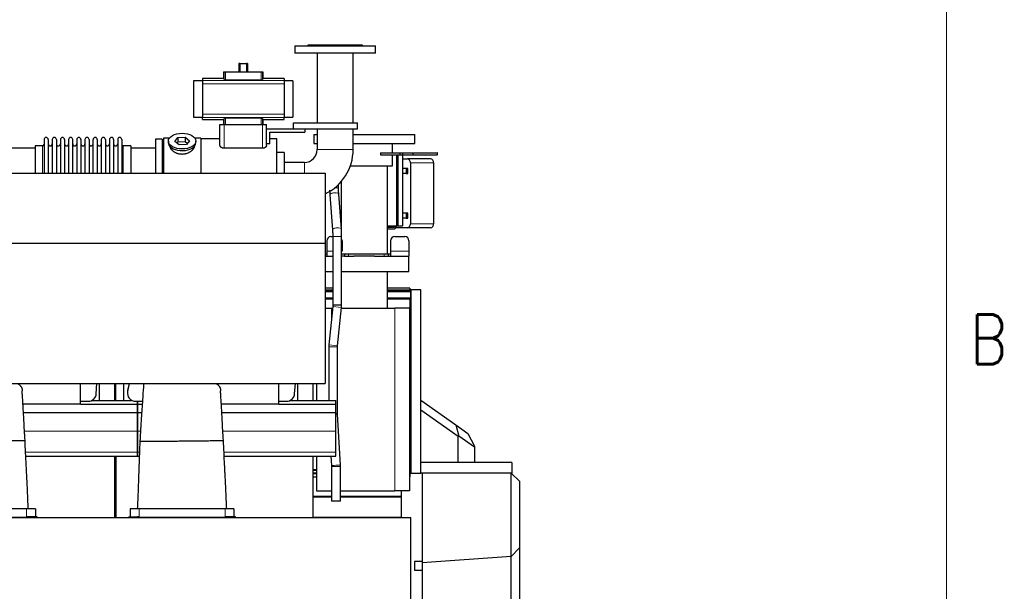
# Model space of a CAD drawing. Header units: inches. Extents: x 0 to 20790, y -12 to 14700.
# Tile 190 of 191: x 18326 to 20758, y 11080 to 12492. Entities that reach past the tile are written whole.
import ezdxf

# ---------------------------------------------------------------- set-up
doc = ezdxf.new("R2010")
doc.units = ezdxf.units.IN
doc.layers.add('1', color=7, linetype='Continuous', true_color=0xffffff)
doc.layers.add('210', color=7, linetype='Continuous', true_color=0xffffff)
doc.styles.add('latin_extended', font='simplex.shx')

msp = doc.modelspace()

# ---------------------------------------------------------------- linework, layer by layer
at = {"layer": '1', "color": 2, "linetype": 'Continuous', "lineweight": 25}
for p, q in [((19037.339, 12428.577), (19037.339, 12426.577)), ((19172.339, 12428.577), (19037.339, 12428.577)), ((19172.339, 12426.577), (19172.339, 12428.577)), ((19004.839, 12426.577), (19004.839, 12408.577)), ((19004.839, 12426.577), (19204.839, 12426.577)), ((19204.839, 12408.577), (19004.839, 12408.577)), ((19060.389, 12408.577), (19060.389, 12236.578)), ((19149.289, 12236.578), (19149.289, 12408.577)), ((19204.839, 12408.577), (19204.839, 12426.577)), ((18869.655, 12383.027), (18867.287, 12383.027)), ((18867.287, 12383.027), (18867.287, 12363.077)), ((18869.655, 12383.027), (18886.023, 12383.027)), ((18869.655, 12383.027), (18869.655, 12363.077)), ((18888.391, 12383.027), (18886.023, 12383.027)), ((18886.023, 12383.027), (18886.023, 12363.077)), ((18888.391, 12383.027), (18888.391, 12363.077)), ((18829.267, 12363.077), (18830.69, 12363.077)), ((18829.267, 12363.077), (18829.267, 12346.241)), ((18830.69, 12363.077), (18833.682, 12363.077)), ((18833.682, 12363.077), (18921.996, 12363.077)), ((18921.996, 12363.077), (18924.988, 12363.077)), ((18924.988, 12363.077), (18926.411, 12363.077)), ((18926.411, 12363.077), (18926.411, 12346.241)), ((18754.685, 12340.192), (18754.685, 12250.963)), ((18777.089, 12340.192), (18754.685, 12340.192)), ((18777.089, 12346.241), (18777.089, 12341.356)), ((18829.267, 12346.241), (18777.089, 12346.241)), ((18777.089, 12341.356), (18777.089, 12333.068)), ((18777.089, 12333.068), (18777.089, 12258.087)), ((18833.682, 12343.132), (18921.996, 12343.132)), ((18978.589, 12346.241), (18926.411, 12346.241)), ((18978.589, 12346.241), (18978.589, 12341.356)), ((18978.589, 12341.356), (18978.589, 12333.068)), ((19000.685, 12340.192), (18978.589, 12340.192)), ((18978.589, 12333.068), (18978.589, 12258.087)), ((19000.685, 12340.192), (19000.685, 12250.963)), ((18777.089, 12258.087), (18777.089, 12249.799)), ((18978.589, 12258.087), (18978.589, 12249.799)), ((18754.685, 12250.963), (18777.089, 12250.963)), ((18777.089, 12244.914), (18777.089, 12249.799)), ((18777.089, 12244.914), (18829.267, 12244.914)), ((18829.267, 12244.914), (18829.267, 12232.577)), ((18921.996, 12248.023), (18833.682, 12248.023)), ((18926.411, 12244.914), (18926.411, 12232.577)), ((18926.411, 12244.914), (18978.589, 12244.914)), ((18978.589, 12250.963), (19000.685, 12250.963)), ((18978.589, 12244.914), (18978.589, 12249.799)), ((19002.339, 12236.577), (19159.839, 12236.577)), ((19002.339, 12221.577), (19002.339, 12236.577)), ((19159.839, 12221.577), (19159.839, 12236.577)), ((18820.339, 12232.577), (18830.339, 12232.577)), ((18820.339, 12181.072), (18820.339, 12232.577)), ((18830.339, 12232.577), (18925.339, 12232.577)), ((18925.339, 12232.577), (18935.339, 12232.577)), ((18935.339, 12181.072), (18935.339, 12232.577)), ((18935.339, 12221.577), (19002.339, 12221.577)), ((18943.339, 12185.407), (18943.339, 12213.577)), ((18943.339, 12213.577), (19030.339, 12213.577)), ((19002.339, 12221.577), (19159.839, 12221.577)), ((19030.339, 12221.577), (19030.339, 12213.577)), ((19060.389, 12221.58), (19060.389, 12170.577)), ((19149.289, 12170.577), (19149.289, 12221.58)), ((18385.839, 12195.477), (18385.839, 12112.598)), ((18396.039, 12195.477), (18396.039, 12112.598)), ((18406.039, 12195.477), (18406.039, 12112.598)), ((18416.239, 12195.477), (18416.239, 12112.598)), ((18426.239, 12195.477), (18426.239, 12112.598)), ((18436.439, 12195.477), (18436.439, 12112.598)), ((18446.439, 12195.477), (18446.439, 12112.598)), ((18456.639, 12112.598), (18456.639, 12195.477)), ((18466.639, 12195.477), (18466.639, 12112.598)), ((18476.839, 12195.477), (18476.839, 12112.598)), ((18486.839, 12195.477), (18486.839, 12112.608)), ((18497.039, 12195.477), (18497.039, 12112.608)), ((18507.039, 12112.608), (18507.039, 12195.477)), ((18517.239, 12195.477), (18517.239, 12112.608)), ((18527.239, 12195.477), (18527.239, 12112.608)), ((18537.439, 12195.477), (18537.439, 12112.608)), ((18547.439, 12195.477), (18547.439, 12112.608)), ((18557.639, 12195.477), (18557.639, 12112.608)), ((18567.639, 12195.477), (18567.639, 12112.608)), ((18577.839, 12195.477), (18577.839, 12112.608)), ((18677.839, 12196.577), (18660.839, 12196.577)), ((18660.839, 12196.577), (18660.839, 12112.597)), ((18677.839, 12196.577), (18677.839, 12112.597)), ((18680.839, 12198.577), (18680.839, 12112.602)), ((18695.059, 12198.577), (18680.839, 12198.577)), ((18692.839, 12191.647), (18692.839, 12187.551)), ((18708.448, 12190.638), (18716.119, 12200.278)), ((18719.168, 12182.007), (18708.448, 12190.638)), ((18716.119, 12188.81), (18714.01, 12186.159)), ((18716.119, 12200.278), (18734.51, 12201.287)), ((18716.119, 12200.278), (18716.119, 12188.81)), ((18734.51, 12189.819), (18716.119, 12188.81)), ((18734.51, 12201.287), (18734.51, 12189.819)), ((18734.51, 12201.287), (18745.23, 12192.656)), ((18739.668, 12185.667), (18734.51, 12189.819)), ((18745.23, 12192.656), (18737.559, 12183.016)), ((18772.839, 12198.577), (18758.619, 12198.577)), ((18760.839, 12187.551), (18760.839, 12191.647)), ((18760.839, 12187.551), (18760.839, 12187.553)), ((18772.839, 12198.577), (18772.839, 12112.602)), ((18820.339, 12197.077), (18772.839, 12197.077)), ((18935.339, 12185.407), (18943.339, 12185.407)), ((18960.839, 12197.077), (18943.339, 12197.077)), ((18960.839, 12112.597), (18960.839, 12197.077)), ((19051.839, 12207.577), (19051.839, 12185.577)), ((19051.839, 12207.577), (19060.392, 12207.577)), ((19051.839, 12185.577), (19060.392, 12185.577)), ((19149.296, 12207.577), (19301.839, 12207.577)), ((19149.296, 12185.577), (19301.839, 12185.577)), ((19246.689, 12162.577), (19246.689, 12185.577)), ((19301.839, 12185.577), (19301.839, 12207.577)), ((18363.844, 12174.077), (18302.839, 12174.077)), ((18382.339, 12179.727), (18363.839, 12179.727)), ((18363.839, 12179.727), (18363.839, 12112.597)), ((18599.839, 12179.727), (18581.339, 12179.727)), ((18660.839, 12174.077), (18599.834, 12174.077)), ((18599.839, 12179.727), (18599.839, 12112.605)), ((18737.559, 12183.016), (18719.168, 12182.007)), ((18925.339, 12173.832), (18830.339, 12173.832)), ((18978.839, 12163.577), (18960.839, 12163.577)), ((18978.839, 12163.577), (18978.839, 12112.595)), ((19216.704, 12162.577), (19264.199, 12162.577)), ((19216.704, 12162.577), (19216.704, 12157.577)), ((19264.199, 12162.577), (19271.243, 12162.577)), ((19264.199, 12162.577), (19264.199, 12157.577)), ((19271.243, 12162.577), (19296.954, 12162.577)), ((19271.243, 12162.577), (19271.243, 12157.577)), ((19296.954, 12162.577), (19357.07, 12162.577)), ((19296.954, 12162.577), (19296.954, 12157.577)), ((19357.728, 12162.577), (19357.07, 12162.577)), ((19357.728, 12157.577), (19357.728, 12162.577)), ((19028.839, 12139.027), (18978.839, 12139.027)), ((19216.704, 12157.577), (19264.199, 12157.577)), ((19246.689, 12130.577), (19246.689, 12157.578)), ((19256.35, 12157.577), (19256.35, 11982.577)), ((19259.414, 12157.577), (19259.414, 11982.577)), ((19264.199, 12157.577), (19271.243, 12157.577)), ((19271.243, 12157.577), (19296.954, 12157.577)), ((19272.388, 11982.577), (19272.388, 12157.577)), ((19272.388, 12147.577), (19283.25, 12147.577)), ((19340.458, 12147.577), (19283.25, 12147.577)), ((19290.911, 12137.577), (19290.911, 11987.577)), ((19296.954, 12157.577), (19357.07, 12157.577)), ((19348.119, 12137.577), (19348.119, 11987.577)), ((19357.728, 12157.577), (19357.07, 12157.577)), ((15203.882, 12112.6), (19079.839, 12112.6)), ((19079.839, 12112.6), (19079.839, 11939.794)), ((19142.458, 12130.577), (19246.689, 12130.577)), ((19233.989, 11913.58), (19233.989, 12130.577)), ((19279.953, 12123.927), (19272.387, 12123.927)), ((19284.131, 12123.927), (19279.953, 12123.927)), ((19279.953, 12123.927), (19279.953, 12111.227)), ((19284.131, 12111.227), (19284.131, 12123.927)), ((19119.689, 12091.489), (19119.689, 11980.825)), ((19279.953, 12111.227), (19272.387, 12111.227)), ((19279.953, 12111.227), (19284.131, 12111.227)), ((19113.17, 12076.118), (19113.17, 12084.575)), ((19091.792, 12058.71), (19098.278, 11972.142)), ((19120.216, 11973.786), (19113.731, 12060.353)), ((19279.953, 12013.927), (19272.387, 12013.927)), ((19279.953, 12001.227), (19272.387, 12001.227)), ((19284.131, 12013.927), (19279.953, 12013.927)), ((19279.953, 12013.927), (19279.953, 12001.227)), ((19279.953, 12001.227), (19284.131, 12001.227)), ((19284.131, 12001.227), (19284.131, 12013.927)), ((19233.988, 11982.577), (19256.349, 11982.577)), ((19234.032, 11978.577), (19233.989, 11978.577)), ((19234.032, 11974.577), (19233.989, 11974.577)), ((19234.032, 11978.577), (19234.032, 11974.577)), ((19250.548, 11978.577), (19234.032, 11978.577)), ((19234.032, 11974.577), (19250.548, 11974.577)), ((19283.25, 11977.577), (19254.562, 11977.577)), ((19256.35, 11982.577), (19259.414, 11982.577)), ((19259.414, 11982.577), (19270.984, 11982.577)), ((19272.388, 11982.577), (19270.984, 11982.577)), ((19340.458, 11977.577), (19283.25, 11977.577)), ((19084.26, 11945.577), (19084.26, 11919.577)), ((19094.26, 11955.577), (19098.839, 11955.577)), ((19098.839, 11956.378), (19098.839, 11786.077)), ((19120.839, 11786.077), (19120.839, 11956.378)), ((19121.86, 11945.577), (19121.86, 11919.577)), ((19241.86, 11945.577), (19241.86, 11919.577)), ((19251.86, 11955.577), (19276.86, 11955.577)), ((19286.86, 11945.577), (19286.86, 11919.577)), ((15203.882, 11939.794), (19079.839, 11939.794)), ((19079.839, 11939.794), (19079.839, 11593.1)), ((19084.26, 11919.577), (19084.26, 11907.577)), ((19241.86, 11919.577), (19241.86, 11907.577)), ((19286.86, 11919.577), (19286.86, 11907.577)), ((19079.839, 11913.577), (19084.26, 11913.577)), ((19079.839, 11907.577), (19084.26, 11907.577)), ((19121.86, 11913.577), (19127.86, 11913.577)), ((19127.86, 11913.577), (19137.86, 11913.577)), ((19127.86, 11913.577), (19127.86, 11907.577)), ((19137.86, 11913.577), (19225.86, 11913.577)), ((19225.86, 11913.577), (19235.86, 11913.577)), ((19225.86, 11907.577), (19235.86, 11907.577)), ((19235.86, 11913.577), (19235.86, 11907.577)), ((19235.86, 11913.577), (19241.86, 11913.577)), ((19235.86, 11907.577), (19236.203, 11907.577)), ((19241.86, 11907.577), (19286.86, 11907.577)), ((19286.839, 11869.577), (19286.839, 11907.577)), ((19079.843, 11869.577), (19098.844, 11869.577)), ((19119.696, 11869.577), (19286.839, 11869.577)), ((19233.989, 11778.577), (19233.989, 11869.577)), ((19098.832, 11828.577), (19079.831, 11828.577)), ((19079.839, 11824.577), (19090.221, 11824.577)), ((19079.839, 11820.577), (19090.221, 11820.577)), ((19090.221, 11824.577), (19092.221, 11824.577)), ((19090.221, 11820.577), (19092.221, 11820.577)), ((19092.221, 11824.577), (19098.839, 11824.577)), ((19092.221, 11824.577), (19092.221, 11820.577)), ((19092.221, 11820.577), (19098.839, 11820.577)), ((19289.339, 11828.577), (19233.981, 11828.577)), ((19233.989, 11824.577), (19239.221, 11824.577)), ((19233.989, 11820.577), (19239.221, 11820.577)), ((19239.221, 11824.577), (19241.221, 11824.577)), ((19239.221, 11824.577), (19239.221, 11820.577)), ((19239.221, 11820.577), (19241.221, 11820.577)), ((19241.221, 11824.577), (19289.721, 11824.577)), ((19241.221, 11820.577), (19289.721, 11820.577)), ((19289.339, 11828.577), (19289.339, 11824.578)), ((19289.721, 11824.577), (19291.721, 11824.577)), ((19289.721, 11820.577), (19291.721, 11820.577)), ((19291.721, 11824.577), (19291.721, 11820.577)), ((19291.721, 11820.578), (19291.721, 11819.406)), ((19291.839, 11824.66), (19291.839, 11371.66)), ((19316.839, 11824.66), (19291.839, 11824.66)), ((19316.839, 11371.66), (19316.839, 11824.66)), ((19079.84, 11802.078), (19098.84, 11802.078)), ((19233.987, 11802.078), (19291.721, 11802.078)), ((19289.339, 11802.075), (19289.339, 11621.803)), ((19291.721, 11804.421), (19291.721, 11819.406)), ((19291.721, 11802.078), (19291.721, 11804.421)), ((19079.838, 11778.577), (19095.839, 11778.577)), ((19098.692, 11783.162), (19089.097, 11688.188)), ((19095.839, 11778.577), (19098.23, 11778.577)), ((19109.839, 11786.077), (19098.839, 11786.077)), ((19120.839, 11786.077), (19109.839, 11786.077)), ((19110.986, 11685.977), (19120.581, 11780.951)), ((19120.343, 11778.577), (19251.839, 11778.577)), ((19288.839, 11778.577), (19251.839, 11778.577)), ((19288.839, 11778.577), (19288.839, 11327.577)), ((19088.839, 11683.062), (19088.839, 11551.079)), ((19110.839, 11518.699), (19110.839, 11683.062)), ((19288.829, 11621.803), (19289.339, 11621.803)), ((19289.339, 11621.803), (19289.339, 11443.353)), ((15203.882, 11593.1), (19079.839, 11593.1)), ((18475.839, 11541.918), (18475.839, 11593.1)), ((18514.795, 11567.606), (18516.501, 11593.101)), ((18521.84, 11593.103), (18521.84, 11551.079)), ((18560.84, 11551.08), (18560.84, 11593.104)), ((18562.84, 11551.08), (18562.84, 11593.104)), ((18581.84, 11593.103), (18581.84, 11551.079)), ((18596.167, 11593.103), (18592.187, 11572.739)), ((18595.664, 11593.101), (18592.187, 11575.31)), ((18965.839, 11541.918), (18965.839, 11593.1)), ((19004.795, 11567.606), (19006.501, 11593.101)), ((19011.84, 11593.103), (19011.84, 11551.079)), ((19050.84, 11551.08), (19050.84, 11593.104)), ((19058.839, 11593.097), (19058.839, 11551.083)), ((18591.818, 11571.502), (18591.818, 11568.931)), ((18475.839, 11541.918), (18333.723, 11541.918)), ((18475.839, 11549.007), (18494.839, 11549.007)), ((18475.839, 11542.073), (18616.839, 11542.073)), ((18503.718, 11551.078), (18602.941, 11551.078)), ((18611.818, 11549.007), (18616.839, 11549.007)), ((18616.839, 11542.073), (18616.839, 11549.007)), ((18616.839, 11549.007), (18616.839, 11542.073)), ((18616.839, 11549.007), (18628.727, 11549.007)), ((18616.839, 11521.491), (18616.839, 11542.073)), ((18616.839, 11542.073), (18616.839, 11521.491)), ((18616.839, 11542.073), (18628.273, 11542.073)), ((18965.839, 11541.918), (18823.723, 11541.918)), ((18965.839, 11549.007), (18984.839, 11549.007)), ((18965.839, 11542.073), (19106.839, 11542.073)), ((18993.718, 11551.078), (19106.839, 11551.078)), ((19106.839, 11542.073), (19106.839, 11551.078)), ((19106.839, 11521.491), (19106.839, 11542.073)), ((19316.839, 11551.578), (19403.087, 11490.516)), ((18334.967, 11521.491), (18616.839, 11521.491)), ((18616.839, 11475.028), (18616.839, 11521.491)), ((18616.839, 11521.491), (18616.839, 11475.028)), ((18616.839, 11521.491), (18626.936, 11521.491)), ((18824.967, 11521.491), (19106.839, 11521.491)), ((19106.839, 11475.028), (19106.839, 11521.491)), ((19117.754, 11391.212), (19110.891, 11516.787)), ((19408.903, 11461.894), (19316.839, 11527.073)), ((19403.087, 11490.516), (19432.58, 11469.636)), ((19403.087, 11490.516), (19410.649, 11462.796)), ((18616.839, 11423.053), (18616.839, 11475.028)), ((18616.839, 11475.028), (18616.839, 11423.053)), ((19106.839, 11423.053), (19106.839, 11475.028)), ((19410.649, 11462.796), (19408.903, 11461.894)), ((19408.903, 11397.66), (19408.903, 11461.894)), ((19448.903, 11435.713), (19410.649, 11462.796)), ((19432.58, 11469.636), (19448.903, 11438.079)), ((19288.829, 11443.353), (19289.339, 11443.353)), ((19289.339, 11443.353), (19289.339, 11380.857)), ((19448.903, 11438.079), (19448.903, 11435.713)), ((19448.903, 11435.713), (19448.903, 11397.66)), ((18340.739, 11413.078), (18616.839, 11413.078)), ((18560.84, 11261.577), (18560.84, 11413.078)), ((18562.84, 11413.078), (18562.84, 11261.577)), ((18616.839, 11413.078), (18616.839, 11423.053)), ((18616.839, 11423.053), (18616.839, 11413.078)), ((18616.839, 11413.078), (18621.042, 11413.078)), ((18830.739, 11413.078), (19106.839, 11413.078)), ((19050.84, 11261.577), (19050.84, 11413.078)), ((19058.839, 11413.084), (19058.839, 11327.577)), ((19094.526, 11413.078), (19095.787, 11390.011)), ((19106.839, 11413.078), (19106.839, 11423.053)), ((19095.839, 11388.099), (19095.839, 11302.577)), ((19117.839, 11302.577), (19117.839, 11388.099)), ((19540.839, 11397.66), (19316.839, 11397.66)), ((19540.839, 11397.66), (19540.839, 11371.66)), ((18562.837, 11365.344), (18560.833, 11365.344)), ((19050.837, 11370.568), (19058.834, 11370.568)), ((19050.837, 11362.686), (19058.834, 11362.686)), ((19288.829, 11370.568), (19289.339, 11370.568)), ((19288.829, 11362.686), (19289.339, 11362.686)), ((19289.339, 11380.857), (19289.339, 11378.657)), ((19289.339, 11378.657), (19289.339, 11378.31)), ((19289.339, 11378.31), (19289.339, 11372.527)), ((19289.339, 11372.527), (19289.339, 11372.221)), ((19289.339, 11372.221), (19289.339, 11371.949)), ((19289.339, 11371.949), (19289.339, 11370.568)), ((19289.339, 11370.568), (19289.339, 11369.74)), ((19289.339, 11369.74), (19289.339, 11362.686)), ((19291.839, 11371.66), (19316.839, 11371.66)), ((19540.839, 11371.66), (19316.839, 11371.66)), ((19539.839, 11371.578), (19319.839, 11371.578)), ((19319.839, 11371.578), (19319.839, 11150.184)), ((19539.888, 11371.53), (19539.839, 11371.578)), ((19539.888, 11371.53), (19559.839, 11351.578)), ((19539.888, 11165.572), (19539.888, 11371.53)), ((19559.839, 11351.578), (19559.839, 11186.967)), ((19058.839, 11327.577), (19095.839, 11327.577)), ((19117.84, 11327.577), (19251.839, 11327.577)), ((19288.839, 11327.577), (19251.839, 11327.577)), ((19268.089, 11327.578), (19268.089, 11314.999)), ((19268.089, 11314.999), (19268.089, 11312.527)), ((19268.089, 11312.527), (19268.089, 11262.532)), ((19106.839, 11302.577), (19095.839, 11302.577)), ((19117.839, 11302.577), (19106.839, 11302.577)), ((17148.62, 11261.577), (19291.839, 11261.577)), ((18346.839, 11261.577), (18126.839, 11261.577)), ((18342.839, 11283.578), (18130.839, 11283.578)), ((18364.839, 11283.578), (18342.839, 11283.578)), ((18346.839, 11263.567), (18342.839, 11263.567)), ((18368.839, 11263.567), (18346.839, 11263.567)), ((18368.839, 11261.577), (18346.839, 11261.577)), ((18364.839, 11283.578), (18364.839, 11263.567)), ((18368.839, 11261.577), (18368.839, 11263.567)), ((18594.839, 11263.567), (18616.839, 11263.567)), ((18594.839, 11261.577), (18594.839, 11263.567)), ((18594.839, 11261.577), (18616.839, 11261.577)), ((18620.839, 11283.578), (18598.839, 11283.578)), ((18598.839, 11283.578), (18598.839, 11263.567)), ((18620.839, 11263.567), (18616.839, 11263.567)), ((18836.839, 11261.577), (18616.839, 11261.577)), ((18832.839, 11283.578), (18620.839, 11283.578)), ((18854.839, 11283.578), (18832.839, 11283.578)), ((18836.839, 11263.567), (18832.839, 11263.567)), ((18858.839, 11263.567), (18836.839, 11263.567)), ((18858.839, 11261.577), (18836.839, 11261.577)), ((18854.839, 11283.578), (18854.839, 11263.567)), ((18858.839, 11261.577), (18858.839, 11263.567)), ((19268.089, 11262.532), (19268.089, 11261.577)), ((19291.839, 10511.608), (19291.839, 11261.577)), ((19539.888, 11165.572), (19319.839, 11150.184)), ((19539.888, 11165.572), (19559.839, 11186.967)), ((19539.888, 10894.081), (19539.888, 11165.572)), ((19559.839, 11186.967), (19559.839, 10762.435)), ((19300.839, 11153.577), (19300.839, 11131.577)), ((19319.839, 11150.184), (19319.839, 10939.579))]:
    msp.add_line(p, q, dxfattribs=at)
at = {"layer": '1', "color": 110, "linetype": 'Continuous', "lineweight": 13}
for p, q in [((18830.69, 12363.077), (18830.69, 12343.698)), ((18833.682, 12363.077), (18833.682, 12343.132)), ((18921.996, 12363.077), (18921.996, 12343.132)), ((18924.988, 12363.077), (18924.988, 12343.698)), ((18777.089, 12341.356), (18978.589, 12341.356)), ((18777.089, 12333.068), (18978.589, 12333.068)), ((18777.089, 12258.087), (18978.589, 12258.087)), ((18777.089, 12249.799), (18978.589, 12249.799)), ((18830.69, 12247.457), (18830.69, 12232.577)), ((18833.682, 12248.023), (18833.682, 12232.577)), ((18921.996, 12248.023), (18921.996, 12232.577)), ((18924.988, 12247.457), (18924.988, 12232.577)), ((18830.339, 12173.832), (18830.339, 12232.577)), ((18925.339, 12173.832), (18925.339, 12232.577)), ((18382.339, 12179.727), (18382.339, 12112.597)), ((18581.339, 12179.727), (18581.339, 12112.605)), ((19060.389, 12170.577), (19149.289, 12170.577)), ((19357.07, 12162.577), (19357.07, 12157.577)), ((19028.839, 12139.027), (19028.839, 12112.598)), ((19270.984, 12157.577), (19270.984, 11982.577)), ((19348.119, 12137.577), (19290.911, 12137.577)), ((19113.17, 12076.118), (19103.575, 12076.118)), ((19091.792, 12058.71), (19091.792, 12058.709)), ((19098.278, 11972.142), (19098.279, 11972.128)), ((19348.119, 11987.577), (19290.911, 11987.577)), ((19109.839, 11956.378), (19098.839, 11956.378)), ((19120.839, 11956.378), (19109.839, 11956.378)), ((19084.26, 11919.577), (19098.839, 11919.577)), ((19120.839, 11919.577), (19121.86, 11919.577)), ((19241.86, 11919.577), (19286.86, 11919.577)), ((19137.86, 11913.577), (19137.86, 11907.577)), ((19225.86, 11913.577), (19225.86, 11907.577)), ((19090.221, 11824.577), (19090.221, 11820.577)), ((19241.221, 11824.577), (19241.221, 11820.577)), ((19289.721, 11824.577), (19289.721, 11820.577)), ((19079.84, 11819.406), (19098.84, 11819.406)), ((19079.84, 11804.421), (19098.84, 11804.421)), ((19233.987, 11819.406), (19291.721, 11819.406)), ((19233.987, 11804.421), (19291.721, 11804.421)), ((19095.839, 11778.577), (19095.839, 11754.914)), ((19120.581, 11780.951), (19098.692, 11783.162)), ((19251.839, 11778.577), (19251.839, 11327.577)), ((19110.839, 11683.062), (19088.839, 11683.062)), ((19110.986, 11685.977), (19089.097, 11688.188)), ((18592.187, 11572.739), (18592.187, 11575.31)), ((19110.839, 11518.699), (19106.838, 11518.699)), ((18337.441, 11475.028), (18616.839, 11475.028)), ((18616.839, 11475.028), (18623.876, 11475.028)), ((18827.441, 11475.028), (19106.839, 11475.028)), ((18340.257, 11423.053), (18616.839, 11423.053)), ((18616.839, 11423.053), (18621.41, 11423.053)), ((18830.257, 11423.053), (19106.839, 11423.053)), ((19095.839, 11388.103), (19095.839, 11327.577)), ((19106.839, 11388.099), (19095.839, 11388.099)), ((19117.839, 11388.099), (19106.839, 11388.099)), ((18560.833, 11364.54), (18562.837, 11364.54)), ((19050.837, 11380.857), (19058.834, 11380.857)), ((19050.837, 11378.657), (19058.834, 11378.657)), ((19050.837, 11378.31), (19058.834, 11378.31)), ((19050.837, 11372.527), (19058.834, 11372.527)), ((19050.837, 11372.221), (19058.834, 11372.221)), ((19050.837, 11371.949), (19058.834, 11371.949)), ((19288.829, 11380.857), (19289.339, 11380.857)), ((19288.829, 11378.657), (19289.339, 11378.657)), ((19288.829, 11378.31), (19289.339, 11378.31)), ((19288.829, 11372.527), (19289.339, 11372.527)), ((19288.829, 11372.221), (19289.339, 11372.221)), ((19288.829, 11371.949), (19289.339, 11371.949)), ((18560.843, 11314.999), (18562.855, 11314.999)), ((18560.843, 11312.527), (18562.855, 11312.527)), ((19050.823, 11314.999), (19095.823, 11314.999)), ((19050.823, 11312.527), (19095.823, 11312.527)), ((19117.835, 11314.999), (19268.089, 11314.999)), ((19117.835, 11312.527), (19268.089, 11312.527)), ((18342.839, 11283.578), (18342.839, 11263.567)), ((18346.839, 11261.577), (18346.839, 11263.567)), ((18560.843, 11262.532), (18562.855, 11262.532)), ((18616.839, 11261.577), (18616.839, 11263.567)), ((18620.839, 11283.578), (18620.839, 11263.567)), ((18832.839, 11283.578), (18832.839, 11263.567)), ((18836.839, 11261.577), (18836.839, 11263.567)), ((19050.823, 11262.532), (19268.089, 11262.532))]:
    msp.add_line(p, q, dxfattribs=at)
at = {"layer": '1', "color": 2, "linetype": 'Continuous', "lineweight": 25}
for centre, radius, start, end in [((18390.939, 12195.477), 5.1, 0, 180), ((18401.039, 12184.727), 5, 180, 0), ((18411.139, 12195.477), 5.1, 0, 180), ((18421.239, 12184.727), 5, 180, 0), ((18431.339, 12195.477), 5.1, 0, 180), ((18441.439, 12184.727), 5, 180, 0), ((18451.539, 12195.477), 5.1, 0, 180), ((18461.639, 12184.727), 5, 180, 0), ((18471.739, 12195.477), 5.1, 0, 180), ((18481.839, 12184.727), 5, 180, 0), ((18491.939, 12195.477), 5.1, 0, 180), ((18502.039, 12184.727), 5, 180, 0), ((18512.139, 12195.477), 5.1, 0, 180), ((18522.239, 12184.727), 5, 180, 0), ((18532.339, 12195.477), 5.1, 0, 180), ((18542.439, 12184.727), 5, 180, 0), ((18552.539, 12195.477), 5.1, 0, 180), ((18562.639, 12184.727), 5, 180, 0), ((18572.739, 12195.477), 5.1, 0, 180), ((18382.339, 12183.227), 3.5, 270, 0), ((18581.339, 12183.227), 3.5, 180, 270), ((19028.839, 12170.577), 31.55, 270, 0), ((19028.839, 12170.577), 120.45, 295.050938, 0), ((19094.26, 11945.577), 10, 90, 180), ((19111.86, 11945.577), 10, 0, 26.115469), ((19251.86, 11945.577), 10, 90, 180), ((19276.86, 11945.577), 10, 0, 90)]:
    msp.add_arc(centre, radius, start, end, dxfattribs=at)
for centre, major_axis, ratio, start_param, end_param in [((18829.267, 12199.944), (0, 146.297), 0.05240778, 6.09644605, 6.28318531), ((18926.411, 12199.944), (0, 146.297), 0.05240778, 0, 0.18673926), ((18829.267, 12391.211), (0, 146.297), 0.05240778, 3.14159265, 3.32833191), ((18926.411, 12391.211), (0, 146.297), 0.05240778, 2.9548534, 3.14159265), ((18726.839, 12187.551), (34, 0), 0.57357644, 3.14156817, 3.23699405), ((18726.839, 12187.551), (34, 0), 0.57357644, 3.23699405, 6.28318531), ((19283.25, 12137.577), (0, 10), 0.76604444, 4.71238898, 6.28318531), ((19340.458, 12137.577), (0, 10), 0.76604444, 4.71238898, 6.28318531), ((19250.548, 11982.577), (0, 8.001), 0.64278761, 3.14159265, 4.71238898), ((19250.548, 11982.577), (0, -4.001), 0.64278761, 0, 1.57079633), ((19283.25, 11987.577), (0, 10), 0.76604444, 3.14159265, 4.71238898), ((19340.458, 11987.577), (0, 10), 0.76604444, 3.14159265, 4.71238898), ((18494.839, 11568.931), (20, 0), 0.9961947, 4.71238898, 6.21662901), ((18611.818, 11568.931), (20, 0), 0.9961947, 2.94929469, 4.71238898), ((18611.818, 11571.502), (20, 0), 0.9961947, 2.94929469, 3.14160971), ((18984.839, 11568.931), (20, 0), 0.9961947, 4.71238898, 6.21662901)]:
    msp.add_ellipse(centre, major_axis=major_axis, ratio=ratio, start_param=start_param, end_param=end_param, dxfattribs=at)
msp.add_ellipse((18726.839, 12191.647), major_axis=(34, 0), ratio=0.57357644, dxfattribs=at)
at = {"layer": '1', "color": 110, "linetype": 'Continuous', "lineweight": 13}
for centre, major_axis, ratio, start_param, end_param in [((19102.762, 12059.532), (-10.969, -0.822), 0.40900731, 4.68175664, 6.28318531), ((19102.762, 12059.532), (-10.969, -0.822), 0.40900731, 3.14159084, 4.68175664), ((19109.247, 11972.964), (-10.969, -0.822), 0.40900731, 4.68175664, 6.28318531), ((19109.247, 11972.964), (-10.969, -0.822), 0.40900731, 3.14011822, 4.68175664), ((19099.908, 11516.187), (-10.984, -0.6), 0.03116312, 3.14159265, 4.02781631), ((19106.77, 11390.611), (-10.984, -0.6), 0.03116312, 3.14159265, 6.28279258)]:
    msp.add_ellipse(centre, major_axis=major_axis, ratio=ratio, start_param=start_param, end_param=end_param, dxfattribs=at)
at = {"layer": '1', "color": 2, "linetype": 'Continuous', "lineweight": 25}
for points, knots in [([(18830.69, 12343.698), (18830.695, 12343.68), (18830.705, 12343.662), (18830.725, 12343.636), (18830.733, 12343.627), (18830.751, 12343.609), (18830.762, 12343.6), (18830.796, 12343.573), (18830.822, 12343.556), (18830.869, 12343.53), (18830.886, 12343.521), (18830.921, 12343.504), (18830.94, 12343.495), (18830.999, 12343.47), (18831.043, 12343.453), (18831.114, 12343.429), (18831.139, 12343.421), (18831.19, 12343.405), (18831.217, 12343.397), (18831.299, 12343.374), (18831.415, 12343.344), (18831.545, 12343.317), (18831.647, 12343.297), (18831.7, 12343.287), (18831.754, 12343.278), (18831.791, 12343.271), (18831.81, 12343.268), (18831.903, 12343.253), (18832.058, 12343.231), (18832.303, 12343.201), (18832.476, 12343.185), (18832.609, 12343.174), (18832.653, 12343.17), (18832.744, 12343.164), (18832.79, 12343.161), (18832.927, 12343.152), (18833.112, 12343.143), (18833.3, 12343.137), (18833.49, 12343.133), (18833.586, 12343.132), (18833.682, 12343.132)], [0, 0, 0, 0, 0.0625, 0.0625, 0.09375, 0.09375, 0.125, 0.125, 0.1875, 0.1875, 0.21875, 0.21875, 0.25, 0.25, 0.3125, 0.3125, 0.34375, 0.34375, 0.375, 0.375, 0.4375, 0.5, 0.5, 0.53125, 0.546875, 0.546875, 0.5625, 0.5625, 0.625, 0.6875, 0.75, 0.75, 0.78125, 0.78125, 0.8125, 0.8125, 0.875, 0.9375, 0.9375, 1, 1, 1, 1]), ([(18921.996, 12343.132), (18922.093, 12343.132), (18922.188, 12343.133), (18922.378, 12343.137), (18922.567, 12343.143), (18922.752, 12343.152), (18922.889, 12343.161), (18922.935, 12343.164), (18923.026, 12343.17), (18923.071, 12343.174), (18923.205, 12343.185), (18923.292, 12343.193), (18923.42, 12343.207), (18923.462, 12343.212), (18923.544, 12343.222), (18923.585, 12343.227), (18923.704, 12343.243), (18923.858, 12343.266), (18924.001, 12343.291), (18924.103, 12343.311), (18924.137, 12343.318), (18924.186, 12343.328), (18924.202, 12343.332), (18924.234, 12343.339), (18924.313, 12343.357), (18924.444, 12343.391), (18924.596, 12343.438), (18924.682, 12343.471), (18924.731, 12343.492), (18924.741, 12343.497), (18924.759, 12343.505), (18924.787, 12343.518), (18924.811, 12343.531), (18924.857, 12343.557), (18924.91, 12343.592), (18924.946, 12343.627), (18924.973, 12343.662), (18924.983, 12343.68), (18924.988, 12343.698)], [0, 0, 0, 0, 0.0625, 0.0625, 0.125, 0.1875, 0.1875, 0.21875, 0.21875, 0.25, 0.25, 0.3125, 0.3125, 0.34375, 0.34375, 0.375, 0.375, 0.4375, 0.5, 0.5, 0.53125, 0.53125, 0.546875, 0.546875, 0.5625, 0.625, 0.6875, 0.75, 0.75, 0.765625, 0.765625, 0.78125, 0.8125, 0.8125, 0.875, 0.9375, 0.9375, 1, 1, 1, 1]), ([(18833.682, 12248.023), (18833.585, 12248.023), (18833.49, 12248.022), (18833.3, 12248.018), (18833.111, 12248.012), (18832.926, 12248.003), (18832.789, 12247.994), (18832.743, 12247.991), (18832.652, 12247.985), (18832.607, 12247.981), (18832.473, 12247.97), (18832.386, 12247.962), (18832.258, 12247.948), (18832.216, 12247.943), (18832.134, 12247.933), (18832.093, 12247.928), (18831.974, 12247.912), (18831.82, 12247.889), (18831.677, 12247.864), (18831.575, 12247.844), (18831.541, 12247.837), (18831.492, 12247.827), (18831.476, 12247.823), (18831.444, 12247.816), (18831.365, 12247.798), (18831.234, 12247.764), (18831.082, 12247.717), (18830.996, 12247.684), (18830.947, 12247.663), (18830.937, 12247.658), (18830.919, 12247.65), (18830.891, 12247.637), (18830.867, 12247.624), (18830.821, 12247.598), (18830.768, 12247.563), (18830.732, 12247.528), (18830.705, 12247.493), (18830.695, 12247.475), (18830.69, 12247.457)], [0, 0, 0, 0, 0.0625, 0.0625, 0.125, 0.1875, 0.1875, 0.21875, 0.21875, 0.25, 0.25, 0.3125, 0.3125, 0.34375, 0.34375, 0.375, 0.375, 0.4375, 0.5, 0.5, 0.53125, 0.53125, 0.546875, 0.546875, 0.5625, 0.625, 0.6875, 0.75, 0.75, 0.765625, 0.765625, 0.78125, 0.8125, 0.8125, 0.875, 0.9375, 0.9375, 1, 1, 1, 1]), ([(18924.988, 12247.457), (18924.983, 12247.475), (18924.973, 12247.493), (18924.953, 12247.519), (18924.945, 12247.528), (18924.927, 12247.546), (18924.916, 12247.555), (18924.882, 12247.582), (18924.856, 12247.599), (18924.809, 12247.625), (18924.792, 12247.634), (18924.757, 12247.651), (18924.738, 12247.66), (18924.679, 12247.685), (18924.635, 12247.702), (18924.564, 12247.726), (18924.539, 12247.734), (18924.488, 12247.75), (18924.461, 12247.758), (18924.379, 12247.781), (18924.263, 12247.811), (18924.133, 12247.838), (18924.031, 12247.858), (18923.978, 12247.868), (18923.924, 12247.877), (18923.887, 12247.883), (18923.868, 12247.887), (18923.775, 12247.902), (18923.62, 12247.924), (18923.375, 12247.954), (18923.202, 12247.97), (18923.069, 12247.981), (18923.025, 12247.985), (18922.934, 12247.991), (18922.888, 12247.994), (18922.751, 12248.003), (18922.566, 12248.012), (18922.378, 12248.018), (18922.188, 12248.022), (18922.092, 12248.023), (18921.996, 12248.023)], [0, 0, 0, 0, 0.0625, 0.0625, 0.09375, 0.09375, 0.125, 0.125, 0.1875, 0.1875, 0.21875, 0.21875, 0.25, 0.25, 0.3125, 0.3125, 0.34375, 0.34375, 0.375, 0.375, 0.4375, 0.5, 0.5, 0.53125, 0.546875, 0.546875, 0.5625, 0.5625, 0.625, 0.6875, 0.75, 0.75, 0.78125, 0.78125, 0.8125, 0.8125, 0.875, 0.9375, 0.9375, 1, 1, 1, 1]), ([(18756.839, 12179.77), (18756.839, 12179.752), (18756.839, 12179.734), (18756.836, 12179.145), (18756.783, 12178.567), (18756.583, 12177.397), (18756.435, 12176.806), (18756.045, 12175.611), (18755.803, 12175.008), (18755.475, 12174.324), (18755.438, 12174.248), (18755.362, 12174.095), (18755.323, 12174.019), (18755.205, 12173.79), (18755.124, 12173.638), (18754.871, 12173.182), (18754.691, 12172.879), (18754.122, 12171.975), (18753.699, 12171.379), (18752.772, 12170.199), (18752.267, 12169.616), (18751.445, 12168.753), (18751.161, 12168.468), (18750.792, 12168.114), (18750.717, 12168.043), (18750.567, 12167.903), (18750.341, 12167.692), (18750.11, 12167.485), (18749.329, 12166.799), (18748.672, 12166.269), (18747.292, 12165.248), (18746.57, 12164.757), (18745.437, 12164.053), (18745.051, 12163.824), (18744.46, 12163.488), (18744.161, 12163.322), (18743.857, 12163.16), (18743.654, 12163.052), (18743.552, 12162.999), (18742.628, 12162.522), (18741.786, 12162.129), (18740.062, 12161.405), (18739.179, 12161.074), (18737.374, 12160.479), (18736.451, 12160.213), (18735.27, 12159.925), (18734.914, 12159.842), (18734.555, 12159.764), (18734.315, 12159.713), (18734.194, 12159.688), (18733.592, 12159.566), (18733.109, 12159.479), (18731.657, 12159.246), (18730.684, 12159.13), (18728.731, 12158.976), (18727.75, 12158.939), (18726.272, 12158.942), (18725.778, 12158.953), (18725.036, 12158.984), (18724.726, 12159.001), (18724.416, 12159.021), (18724.292, 12159.029), (18724.23, 12159.034), (18724.044, 12159.047), (18723.92, 12159.057), (18722.808, 12159.15), (18721.833, 12159.272), (18719.907, 12159.59), (18718.957, 12159.787), (18717.083, 12160.253), (18716.158, 12160.523), (18715.132, 12160.866), (18715.018, 12160.905), (18714.791, 12160.984), (18714.678, 12161.024), (18714.339, 12161.145), (18714.116, 12161.227), (18713.45, 12161.48), (18713.012, 12161.656), (18711.721, 12162.206), (18710.887, 12162.602), (18709.271, 12163.446), (18708.489, 12163.895), (18707.545, 12164.488), (18707.264, 12164.668), (18706.987, 12164.852), (18706.803, 12164.975), (18706.711, 12165.038), (18706.257, 12165.35), (18705.903, 12165.604), (18704.868, 12166.378), (18704.217, 12166.91), (18702.986, 12168.003), (18702.408, 12168.564), (18701.596, 12169.425), (18701.335, 12169.715), (18700.957, 12170.156), (18700.772, 12170.377), (18700.592, 12170.6), (18700.473, 12170.749), (18700.414, 12170.824), (18699.892, 12171.496), (18699.475, 12172.096), (18698.729, 12173.298), (18698.401, 12173.9), (18697.836, 12175.103), (18697.598, 12175.705), (18697.358, 12176.456), (18697.291, 12176.681), (18697.23, 12176.907), (18697.191, 12177.057), (18697.172, 12177.132), (18697.083, 12177.505), (18697.023, 12177.801), (18696.885, 12178.663), (18696.839, 12179.22), (18696.839, 12179.766)], [0, 0, 0, 0, 0.00096872, 0.00096872, 0.03221774, 0.03221774, 0.06346677, 0.06346677, 0.09471579, 0.09471579, 0.09862192, 0.09862192, 0.10252805, 0.10252805, 0.1103403, 0.1103403, 0.12596481, 0.12596481, 0.15721384, 0.15721384, 0.18846286, 0.18846286, 0.20408737, 0.20408737, 0.2079935, 0.2079935, 0.21189963, 0.21971188, 0.21971188, 0.25096091, 0.25096091, 0.28220993, 0.28220993, 0.29783444, 0.29783444, 0.3056467, 0.30955283, 0.30955283, 0.31345895, 0.31345895, 0.34470798, 0.34470798, 0.375957, 0.375957, 0.40720602, 0.40720602, 0.41501828, 0.41892441, 0.41892441, 0.42283054, 0.42283054, 0.43845505, 0.43845505, 0.46970407, 0.46970407, 0.5009531, 0.5009531, 0.51657761, 0.51657761, 0.52438986, 0.52634293, 0.52634293, 0.52829599, 0.52829599, 0.53220212, 0.53220212, 0.56345114, 0.56345114, 0.59470017, 0.59470017, 0.62594919, 0.62594919, 0.62985532, 0.62985532, 0.63376144, 0.63376144, 0.6415737, 0.6415737, 0.65719821, 0.65719821, 0.68844724, 0.68844724, 0.71969626, 0.71969626, 0.72750852, 0.73141464, 0.73141464, 0.73532077, 0.73532077, 0.75094528, 0.75094528, 0.78219431, 0.78219431, 0.81344333, 0.81344333, 0.82906784, 0.82906784, 0.8368801, 0.84078623, 0.84078623, 0.84469235, 0.84469235, 0.87594138, 0.87594138, 0.9071904, 0.9071904, 0.93843942, 0.93843942, 0.94625168, 0.95015781, 0.95015781, 0.95406394, 0.95406394, 0.96968845, 0.96968845, 1, 1, 1, 1]), ([(18830.339, 12173.832), (18829.976, 12173.832), (18829.612, 12173.848), (18829.157, 12173.889), (18829.066, 12173.898), (18828.885, 12173.919), (18828.794, 12173.93), (18828.525, 12173.966), (18828.347, 12173.994), (18827.82, 12174.09), (18827.477, 12174.168), (18826.974, 12174.305), (18826.808, 12174.354), (18826.562, 12174.433), (18826.48, 12174.46), (18826.319, 12174.516), (18826.239, 12174.544), (18825.844, 12174.69), (18825.54, 12174.817), (18824.957, 12175.09), (18824.677, 12175.236), (18824.375, 12175.41), (18824.342, 12175.429), (18824.275, 12175.468), (18824.242, 12175.488), (18824.144, 12175.547), (18823.949, 12175.667), (18823.763, 12175.791), (18823.401, 12176.041), (18823.173, 12176.214), (18822.743, 12176.569), (18822.54, 12176.752), (18822.303, 12176.986), (18822.256, 12177.033), (18822.164, 12177.127), (18822.029, 12177.27), (18821.902, 12177.413), (18821.658, 12177.702), (18821.508, 12177.896), (18821.237, 12178.288), (18821.114, 12178.485), (18820.949, 12178.784), (18820.898, 12178.883), (18820.825, 12179.034), (18820.79, 12179.109), (18820.757, 12179.185), (18820.735, 12179.235), (18820.725, 12179.26), (18820.631, 12179.487), (18820.561, 12179.688), (18820.451, 12180.087), (18820.367, 12180.484), (18820.339, 12180.876), (18820.339, 12181.072)], [0, 0, 0, 0, 0.0625, 0.0625, 0.078125, 0.078125, 0.09375, 0.09375, 0.125, 0.125, 0.1875, 0.1875, 0.21875, 0.21875, 0.234375, 0.234375, 0.25, 0.25, 0.3125, 0.3125, 0.375, 0.375, 0.3828125, 0.3828125, 0.390625, 0.390625, 0.40625, 0.4375, 0.4375, 0.5, 0.5, 0.5625, 0.5625, 0.578125, 0.578125, 0.59375, 0.625, 0.625, 0.6875, 0.6875, 0.75, 0.75, 0.78125, 0.78125, 0.796875, 0.8046875, 0.8046875, 0.8125, 0.8125, 0.875, 0.875, 0.9375, 1, 1, 1, 1]), ([(18935.339, 12181.072), (18935.339, 12180.874), (18935.325, 12180.676), (18935.268, 12180.279), (18935.184, 12179.882), (18935.046, 12179.484), (18934.881, 12179.086), (18934.785, 12178.887), (18934.621, 12178.588), (18934.562, 12178.488), (18934.485, 12178.363), (18934.469, 12178.338), (18934.437, 12178.288), (18934.421, 12178.264), (18934.372, 12178.189), (18934.339, 12178.139), (18934.167, 12177.893), (18934.018, 12177.698), (18933.694, 12177.316), (18933.519, 12177.127), (18933.144, 12176.758), (18932.943, 12176.576), (18932.514, 12176.222), (18932.286, 12176.048), (18932.012, 12175.858), (18931.982, 12175.837), (18931.92, 12175.795), (18931.827, 12175.733), (18931.606, 12175.59), (18931.41, 12175.471), (18931.01, 12175.241), (18930.731, 12175.095), (18930.148, 12174.822), (18929.844, 12174.694), (18929.447, 12174.547), (18929.366, 12174.518), (18929.205, 12174.463), (18928.96, 12174.381), (18928.712, 12174.307), (18928.209, 12174.17), (18927.865, 12174.091), (18927.337, 12173.995), (18927.159, 12173.967), (18926.933, 12173.936), (18926.888, 12173.931), (18926.797, 12173.919), (18926.751, 12173.914), (18926.615, 12173.898), (18926.524, 12173.889), (18926.068, 12173.848), (18925.704, 12173.832), (18925.339, 12173.832)], [0, 0, 0, 0, 0.0625, 0.0625, 0.125, 0.1875, 0.1875, 0.25, 0.25, 0.28125, 0.28125, 0.2890625, 0.2890625, 0.296875, 0.296875, 0.3125, 0.3125, 0.375, 0.375, 0.4375, 0.4375, 0.5, 0.5, 0.5625, 0.5625, 0.5703125, 0.5703125, 0.578125, 0.59375, 0.625, 0.625, 0.6875, 0.6875, 0.75, 0.75, 0.765625, 0.765625, 0.78125, 0.8125, 0.8125, 0.875, 0.875, 0.90625, 0.90625, 0.9140625, 0.9140625, 0.921875, 0.921875, 0.9375, 0.9375, 1, 1, 1, 1]), ([(19202.355, 11907.577), (19200.267, 11907.577), (19196.064, 11907.577), (19189.692, 11907.577), (19185.415, 11907.577), (19181.131, 11907.577), (19178.985, 11907.577), (19174.693, 11907.577), (19172.547, 11907.577), (19168.263, 11907.577), (19163.986, 11907.577), (19157.614, 11907.577), (19153.411, 11907.577), (19151.323, 11907.577)], [0, 0, 0, 0, 0.125, 0.25, 0.375, 0.375, 0.5, 0.5, 0.625, 0.625, 0.75, 0.875, 1, 1, 1, 1]), ([(19238.624, 11907.577), (19238.829, 11907.577), (19239.036, 11907.577), (19239.445, 11907.577), (19239.647, 11907.577), (19240.037, 11907.577), (19240.225, 11907.577), (19240.579, 11907.577), (19240.744, 11907.577), (19241.047, 11907.577), (19241.184, 11907.577), (19241.423, 11907.577), (19241.526, 11907.577), (19241.691, 11907.577), (19241.754, 11907.577), (19241.838, 11907.577), (19241.86, 11907.577), (19241.86, 11907.577)], [0, 0, 0, 0, 0.12519378, 0.12519378, 0.25038756, 0.25038756, 0.37558135, 0.37558135, 0.50077513, 0.50077513, 0.62596891, 0.62596891, 0.75116269, 0.75116269, 0.87635647, 0.87635647, 1, 1, 1, 1]), ([(18320.616, 11593.255), (18320.865, 11593.083), (18321.111, 11592.91), (18321.744, 11592.453), (18322.222, 11592.097), (18322.684, 11591.736), (18322.868, 11591.591), (18322.959, 11591.518), (18323.231, 11591.3), (18323.41, 11591.154), (18324.287, 11590.421), (18324.943, 11589.829), (18325.859, 11588.932), (18326.153, 11588.631), (18326.718, 11588.026), (18326.989, 11587.722), (18327.769, 11586.806), (18328.245, 11586.188), (18328.891, 11585.253), (18329.095, 11584.94), (18329.481, 11584.311), (18329.846, 11583.678), (18330.165, 11583.039), (18330.461, 11582.397), (18330.598, 11582.075), (18330.755, 11581.669), (18330.786, 11581.588), (18330.846, 11581.426), (18330.875, 11581.344), (18330.961, 11581.1), (18331.015, 11580.938), (18331.169, 11580.449), (18331.35, 11579.799), (18331.484, 11579.148), (18331.593, 11578.497), (18331.635, 11578.171), (18331.681, 11577.683), (18331.693, 11577.52), (18331.711, 11577.195), (18331.716, 11577.032), (18331.726, 11576.544), (18331.722, 11576.219), (18331.711, 11575.73), (18331.707, 11575.568), (18331.7, 11575.323), (18331.697, 11575.242), (18331.693, 11575.079), (18331.691, 11574.998), (18331.686, 11574.807), (18331.683, 11574.698), (18331.68, 11574.589)], [0, 0, 0, 0, 0.03101979, 0.03101979, 0.08113255, 0.09366074, 0.09366074, 0.10618892, 0.10618892, 0.1312453, 0.1312453, 0.23147081, 0.23147081, 0.28158356, 0.28158356, 0.33169632, 0.33169632, 0.43192182, 0.43192182, 0.48203458, 0.48203458, 0.53214733, 0.58226008, 0.58226008, 0.63237284, 0.63237284, 0.64490103, 0.64490103, 0.65742921, 0.65742921, 0.68248559, 0.68248559, 0.73259834, 0.7827111, 0.7827111, 0.83282385, 0.83282385, 0.85788023, 0.85788023, 0.88293661, 0.88293661, 0.93304936, 0.93304936, 0.95810574, 0.95810574, 0.97063392, 0.97063392, 0.98316211, 0.98316211, 1, 1, 1, 1]), ([(18631.938, 11593.277), (18631.704, 11590.308), (18630.708, 11577.38), (18628.671, 11549.502), (18626.517, 11513.927), (18624.067, 11479.384), (18622.963, 11460.388), (18622.409, 11450.293)], [0, 0, 0, 0, 0.07381835, 0.31663383, 0.62686269, 0.80307529, 1, 1, 1, 1]), ([(18810.616, 11593.255), (18810.865, 11593.083), (18811.111, 11592.91), (18811.744, 11592.453), (18812.222, 11592.097), (18812.684, 11591.736), (18812.868, 11591.591), (18812.959, 11591.518), (18813.231, 11591.3), (18813.41, 11591.154), (18814.287, 11590.421), (18814.943, 11589.829), (18815.859, 11588.932), (18816.153, 11588.631), (18816.718, 11588.026), (18816.989, 11587.722), (18817.769, 11586.806), (18818.245, 11586.188), (18818.891, 11585.253), (18819.095, 11584.94), (18819.481, 11584.311), (18819.846, 11583.678), (18820.165, 11583.039), (18820.461, 11582.397), (18820.598, 11582.075), (18820.755, 11581.669), (18820.786, 11581.588), (18820.846, 11581.426), (18820.875, 11581.344), (18820.961, 11581.1), (18821.015, 11580.938), (18821.169, 11580.449), (18821.35, 11579.799), (18821.484, 11579.148), (18821.593, 11578.497), (18821.635, 11578.171), (18821.681, 11577.683), (18821.693, 11577.52), (18821.711, 11577.195), (18821.716, 11577.032), (18821.726, 11576.544), (18821.722, 11576.219), (18821.711, 11575.73), (18821.707, 11575.568), (18821.7, 11575.323), (18821.697, 11575.242), (18821.693, 11575.079), (18821.691, 11574.998), (18821.686, 11574.807), (18821.683, 11574.698), (18821.68, 11574.589)], [0, 0, 0, 0, 0.03101979, 0.03101979, 0.08113255, 0.09366074, 0.09366074, 0.10618892, 0.10618892, 0.1312453, 0.1312453, 0.23147081, 0.23147081, 0.28158356, 0.28158356, 0.33169632, 0.33169632, 0.43192182, 0.43192182, 0.48203458, 0.48203458, 0.53214733, 0.58226008, 0.58226008, 0.63237284, 0.63237284, 0.64490103, 0.64490103, 0.65742921, 0.65742921, 0.68248559, 0.68248559, 0.73259834, 0.7827111, 0.7827111, 0.83282385, 0.83282385, 0.85788023, 0.85788023, 0.88293661, 0.88293661, 0.93304936, 0.93304936, 0.95810574, 0.95810574, 0.97063392, 0.97063392, 0.98316211, 0.98316211, 1, 1, 1, 1]), ([(18338.818, 11452.428), (18338.258, 11460.822), (18337.22, 11477.268), (18336.219, 11500.253), (18335.091, 11519.394), (18334.254, 11533.472), (18333.669, 11542.792), (18333.047, 11552.639), (18332.397, 11563.143), (18331.895, 11571.391), (18331.699, 11574.633)], [0, 0, 0, 0, 0.19791325, 0.38952551, 0.54578499, 0.66172366, 0.73794404, 0.78117666, 0.91297852, 1, 1, 1, 1]), ([(18828.818, 11452.428), (18828.258, 11460.822), (18827.22, 11477.268), (18826.219, 11500.253), (18825.091, 11519.394), (18824.254, 11533.472), (18823.669, 11542.792), (18823.047, 11552.639), (18822.397, 11563.143), (18821.895, 11571.391), (18821.699, 11574.633)], [0, 0, 0, 0, 0.19791325, 0.38952551, 0.54578499, 0.66172366, 0.73794404, 0.78117666, 0.91297852, 1, 1, 1, 1]), ([(18207.47, 11450.671), (18208.355, 11450.68), (18212.443, 11450.721), (18220.552, 11450.803), (18235.709, 11450.956), (18249.119, 11451.091), (18259.761, 11451.198), (18263.614, 11451.237), (18268.73, 11451.289), (18278.752, 11451.395), (18293.743, 11451.566), (18310.599, 11451.784), (18324.52, 11451.992), (18332.477, 11452.141), (18335.93, 11452.225), (18337.326, 11452.268), (18338.093, 11452.297), (18338.59, 11452.323), (18338.826, 11452.346), (18338.808, 11452.366), (18338.82, 11452.394), (18338.808, 11452.414), (18338.818, 11452.428)], [0, 0, 0, 0, 0.0131787, 0.05271481, 0.10542963, 0.21085925, 0.22403795, 0.23721666, 0.26357406, 0.31628888, 0.4217185, 0.52714813, 0.63257775, 0.73800738, 0.79072219, 0.8170796, 0.84343701, 0.86979441, 0.89615182, 0.92250923, 0.94886663, 1, 1, 1, 1]), ([(18346.902, 11283.614), (18346.574, 11291.283), (18345.958, 11305.539), (18345.127, 11324.329), (18344.369, 11341.055), (18343.673, 11355.037), (18342.963, 11368.311), (18342.377, 11379.805), (18340.971, 11407.837), (18339.788, 11432.042), (18338.818, 11452.427)], [0, 0, 0, 0, 0.1362606, 0.25328189, 0.33387072, 0.43345087, 0.50178875, 0.5698296, 0.63774311, 1, 1, 1, 1]), ([(18622.409, 11450.293), (18621.621, 11429.932), (18620.502, 11399.331), (18619.345, 11366.029), (18618.805, 11348.969), (18618.393, 11337.711), (18617.805, 11322.725), (18617.066, 11304.577), (18616.498, 11290.868), (18616.191, 11283.585)], [0, 0, 0, 0, 0.36642877, 0.55066595, 0.59922757, 0.67337039, 0.75326206, 0.86892468, 1, 1, 1, 1]), ([(18622.409, 11450.293), (18622.409, 11450.293), (18622.403, 11450.285), (18622.386, 11450.274), (18622.472, 11450.261), (18622.721, 11450.243), (18623.578, 11450.22), (18626.585, 11450.193), (18633.333, 11450.191), (18646.053, 11450.246), (18662.228, 11450.354), (18677.063, 11450.477), (18688.263, 11450.581), (18694, 11450.637), (18696.806, 11450.665), (18697.47, 11450.671)], [0, 0, 0, 0, 0.00314393, 0.04148455, 0.06065486, 0.07982517, 0.1565064, 0.23318764, 0.38655011, 0.53991258, 0.69327506, 0.84663753, 0.92331876, 0.98562227, 1, 1, 1, 1]), ([(18697.47, 11450.671), (18698.355, 11450.68), (18702.443, 11450.721), (18710.552, 11450.803), (18725.709, 11450.956), (18739.119, 11451.091), (18749.761, 11451.198), (18753.614, 11451.237), (18758.73, 11451.289), (18768.752, 11451.395), (18783.743, 11451.566), (18800.599, 11451.784), (18814.52, 11451.992), (18822.477, 11452.141), (18825.93, 11452.225), (18827.326, 11452.268), (18828.093, 11452.297), (18828.59, 11452.323), (18828.826, 11452.346), (18828.808, 11452.366), (18828.82, 11452.394), (18828.808, 11452.414), (18828.818, 11452.428)], [0, 0, 0, 0, 0.0131787, 0.05271481, 0.10542963, 0.21085925, 0.22403795, 0.23721666, 0.26357406, 0.31628888, 0.4217185, 0.52714813, 0.63257775, 0.73800738, 0.79072219, 0.8170796, 0.84343701, 0.86979441, 0.89615182, 0.92250923, 0.94886663, 1, 1, 1, 1]), ([(18836.902, 11283.614), (18836.574, 11291.283), (18835.958, 11305.539), (18835.127, 11324.329), (18834.369, 11341.055), (18833.673, 11355.037), (18832.963, 11368.311), (18832.377, 11379.805), (18830.971, 11407.837), (18829.788, 11432.042), (18828.818, 11452.427)], [0, 0, 0, 0, 0.1362606, 0.25328189, 0.33387072, 0.43345087, 0.50178875, 0.5698296, 0.63774311, 1, 1, 1, 1])]:
    msp.add_open_spline(points, degree=3, knots=knots, dxfattribs=at)
for points, degree in [([(19091.243, 12070.117), (19091.384, 12064.246), (19091.792, 12058.714)], 2), ([(19113.731, 12060.349), (19113.17, 12067.845), (19113.17, 12076.118)], 2), ([(19098.277, 11972.146), (19098.838, 11964.651), (19098.839, 11956.378)], 2), ([(19120.839, 11956.378), (19120.831, 11965.462), (19120.217, 11973.782)], 2), ([(19084.26, 11907.577), (19089.12, 11907.577), (19093.98, 11907.577), (19098.839, 11907.577)], 3), ([(19121.86, 11907.577), (19121.781, 11907.577), (19121.623, 11907.577), (19121.465, 11907.577), (19121.386, 11907.577)], 3), ([(19127.981, 11907.577), (19126.944, 11907.577), (19124.886, 11907.577), (19122.863, 11907.577), (19121.86, 11907.577)], 3), ([(19127.981, 11907.577), (19128.027, 11907.577), (19128.145, 11907.577), (19128.397, 11907.577), (19128.722, 11907.577), (19129.12, 11907.577), (19129.585, 11907.577), (19130.116, 11907.577), (19130.706, 11907.577), (19131.353, 11907.577), (19132.05, 11907.577), (19132.793, 11907.577), (19133.576, 11907.577), (19134.392, 11907.577), (19135.235, 11907.577), (19136.098, 11907.577), (19136.976, 11907.577), (19137.565, 11907.577), (19137.86, 11907.577)], 3), ([(19137.86, 11907.577), (19151.323, 11907.577)], 1), ([(19202.355, 11907.577), (19225.86, 11907.577)], 1), ([(19238.624, 11907.577), (19238.224, 11907.577), (19237.42, 11907.577), (19236.61, 11907.577), (19236.203, 11907.577)], 3), ([(19098.839, 11786.077), (19098.692, 11783.162)], 1), ([(19120.581, 11780.951), (19120.839, 11786.077)], 1), ([(19089.097, 11688.188), (19088.839, 11683.062)], 1), ([(19110.839, 11683.062), (19110.986, 11685.977)], 1), ([(19110.891, 11516.787), (19110.839, 11518.699)], 1), ([(19095.787, 11390.011), (19095.839, 11388.099)], 1), ([(19117.839, 11388.099), (19117.754, 11391.212)], 1), ([(19319.84, 11153.576), (19313.506, 11153.576), (19307.173, 11153.576), (19300.839, 11153.576)], 3), ([(19300.839, 11131.579), (19307.172, 11131.579), (19313.506, 11131.579), (19319.839, 11131.579)], 3)]:
    msp.add_open_spline(points, degree=degree, dxfattribs=at)
at = {"layer": '210', "color": 7, "linetype": 'Continuous', "lineweight": 18}
msp.add_line((20615, 175), (20615, 14525), dxfattribs=at)

# ---------------------------------------------------------------- texts
at = {"layer": '210', "color": 211, "linetype": 'Continuous', "lineweight": 18, "insert": (20673.721, 11640.689), "char_height": 122.5, "attachment_point": 7, "line_spacing_factor": 0.963855, "style": 'latin_extended'}
msp.add_mtext('\\W0.8203;B', dxfattribs=at)

doc.saveas('drawing.dxf')
